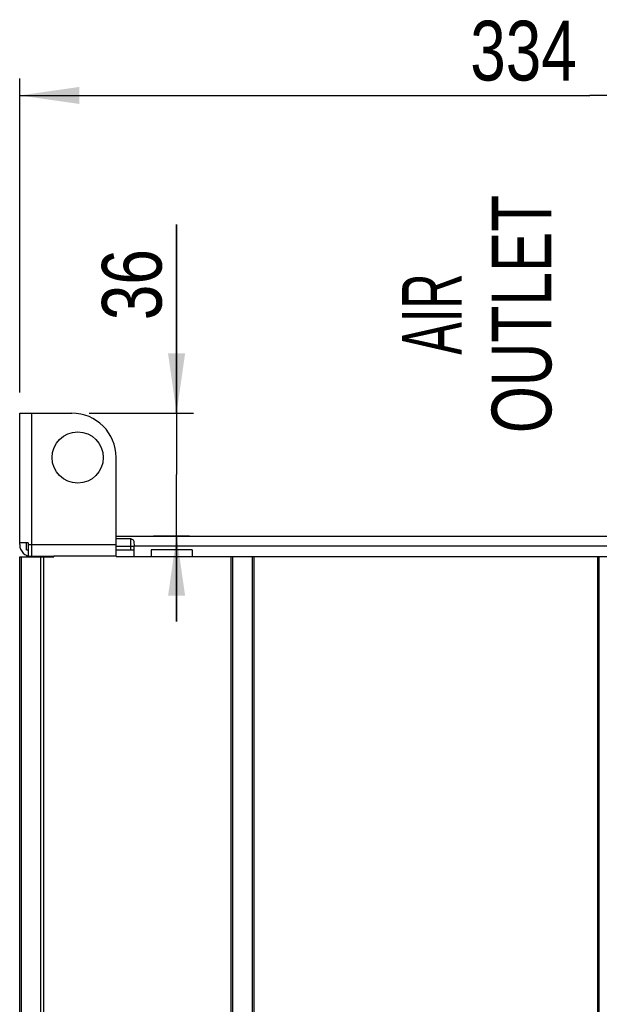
# Model space of a CAD drawing. Extents: x 0 to 594, y 0 to 420.
# Tile 46 of 136: x 204 to 238, y 243 to 301. Entities that reach past the tile are written whole.
import ezdxf
from ezdxf.enums import TextEntityAlignment as Align

# ---------------------------------------------------------------- set-up
doc = ezdxf.new("R2010")
doc.units = 0
doc.header["$LTSCALE"] = 32.67
doc.layers.get('0').update_dxf_attribs({"linetype": 'CONTINUOUS'})
doc.styles.get("Standard").update_dxf_attribs({"font": 'txt', "width": 0.8})
doc.styles.add('TEXTSTYLE_1', font='txt', dxfattribs={"width": 0.8})
doc.dimstyles.get("Standard").update_dxf_attribs({"dimtxt": 2.5, "dimasz": 2.5, "dimexe": 1.25, "dimexo": 0.625, "dimtad": 1, "dimcen": 2.5, "dimazin": 3, "dimtfac": 1, "dimtmove": 0, "dimatfit": 3})

# ---------------------------------------------------------------- blocks, each defined once
blk = doc.blocks.new('_FILLED')
at = {"color": 0, "linetype": 'BYBLOCK'}
blk.add_solid([(0, 0), (-1, 0.143), (-1, -0.143)], dxfattribs=at)
blk = doc.blocks.new('*D8')
at = {"color": 2, "linetype": 'CONTINUOUS'}
for p, q in [((204.276, 279.059), (204.276, 297.464)), ((271.078, 258.352), (271.078, 297.464)), ((204.276, 296.464), (237.677, 296.464)), ((271.078, 296.464), (237.677, 296.464))]:
    blk.add_line(p, q, dxfattribs=at)
at = {"color": 2, "linetype": 'CONTINUOUS', "xscale": 3.5, "yscale": 3.5, "zscale": 3.5, "rotation": 180}
blk.add_blockref('_FILLED', (204.276, 296.464), dxfattribs=at)
at = {"color": 2, "linetype": 'CONTINUOUS', "xscale": 3.5, "yscale": 3.5, "zscale": 3.5}
blk.add_blockref('_FILLED', (271.078, 296.464), dxfattribs=at)
at = {"color": 5, "linetype": 'CONTINUOUS', "width": 0.8}
blk.add_text('334', height=3.5, dxfattribs=at).set_placement((230.677, 297.339))
blk = doc.blocks.new('*D13')
at = {"color": 2, "linetype": 'CONTINUOUS'}
for p, q in [((213.47, 277.857), (213.47, 288.9)), ((213.47, 288.9), (213.47, 274.257)), ((208.346, 277.857), (214.47, 277.857)), ((213.47, 265.657), (213.47, 274.257)), ((212.893, 270.657), (214.47, 270.657)), ((213.47, 270.657), (213.47, 265.657))]:
    blk.add_line(p, q, dxfattribs=at)
at = {"color": 2, "linetype": 'CONTINUOUS', "xscale": 3.5, "yscale": 3.5, "zscale": 3.5}
for p, rotation in [((213.47, 277.857), 270), ((213.47, 270.657), 90)]:
    blk.add_blockref('_FILLED', p, dxfattribs=dict(at, rotation=rotation))
at = {"color": 5, "linetype": 'CONTINUOUS', "width": 0.8}
blk.add_text('36', height=3.5, rotation=90, dxfattribs=at).set_placement((212.595, 283.3))

msp = doc.modelspace()

# ---------------------------------------------------------------- linework, layer by layer
at = {"color": 7, "linetype": 'CONTINUOUS'}
for p, q in [((204.276, 270.157), (204.276, 277.857)), ((204.276, 277.857), (207.328, 277.857)), ((204.976, 277.857), (204.976, 269.457)), ((209.928, 269.457), (209.928, 275.257)), ((209.928, 270.657), (241.666, 270.657)), ((210.786, 270.494), (209.928, 270.494)), ((210.786, 269.857), (210.786, 270.494)), ((212.142, 270.656), (212.136, 270.656)), ((212.174, 270.654), (212.165, 270.654)), ((212.181, 270.653), (212.174, 270.654)), ((212.187, 270.653), (212.181, 270.653)), ((212.193, 270.653), (212.187, 270.653)), ((212.2, 270.652), (212.193, 270.653)), ((212.207, 270.652), (212.2, 270.652)), ((212.213, 270.652), (212.207, 270.652)), ((212.22, 270.652), (212.213, 270.652)), ((212.227, 270.652), (212.22, 270.652)), ((212.233, 270.652), (212.227, 270.652)), ((212.232, 270.652), (212.232, 270.657)), ((212.232, 270.652), (212.232, 270.651)), ((214.122, 270.652), (212.232, 270.652)), ((212.232, 270.651), (214.119, 270.651)), ((212.693, 270.652), (212.693, 270.657)), ((212.832, 270.652), (212.832, 270.657)), ((213.52, 270.652), (213.52, 270.657)), ((213.639, 270.657), (213.638, 270.657)), ((213.659, 270.652), (213.659, 270.657)), ((214.119, 270.652), (214.119, 270.651)), ((214.12, 270.652), (214.12, 270.657)), ((214.129, 270.652), (214.122, 270.652)), ((214.135, 270.652), (214.129, 270.652)), ((214.142, 270.652), (214.135, 270.652)), ((214.149, 270.652), (214.142, 270.652)), ((214.155, 270.653), (214.149, 270.652)), ((214.162, 270.653), (214.155, 270.653)), ((214.169, 270.653), (214.162, 270.653)), ((214.175, 270.654), (214.169, 270.653)), ((214.184, 270.654), (214.175, 270.654)), ((214.208, 270.656), (214.184, 270.654)), ((204.776, 270.257), (204.276, 270.257)), ((204.676, 269.857), (204.676, 270.257)), ((204.776, 270.257), (204.776, 269.486)), ((204.776, 270.157), (209.928, 270.157)), ((209.928, 270.057), (210.976, 270.057)), ((210.976, 270.158), (210.976, 270.057)), ((241.176, 270.067), (210.976, 270.067)), ((210.976, 269.457), (210.976, 270.057)), ((204.276, 173.458), (204.276, 269.432)), ((204.276, 269.432), (206.276, 269.432)), ((204.376, 173.458), (204.376, 269.432)), ((204.676, 269.857), (204.776, 269.857)), ((204.676, 269.432), (204.676, 269.457)), ((206.276, 269.457), (204.676, 269.457)), ((205.496, 269.432), (205.496, 173.483)), ((205.676, 269.432), (205.676, 173.483)), ((206.276, 269.432), (206.276, 269.486)), ((209.928, 269.486), (206.276, 269.486)), ((209.928, 269.857), (210.976, 269.857)), ((209.928, 269.457), (269.815, 269.457)), ((211.976, 269.857), (211.976, 269.457)), ((214.376, 269.857), (211.976, 269.857)), ((214.376, 269.857), (214.376, 269.457)), ((216.676, 173.458), (216.676, 269.457)), ((216.766, 173.458), (216.766, 269.457)), ((217.906, 269.457), (217.906, 173.458)), ((217.996, 269.457), (217.996, 173.458)), ((238.156, 173.458), (238.156, 269.457)), ((238.236, 173.458), (238.236, 269.457))]:
    msp.add_line(p, q, dxfattribs=at)
for points in [[(210.786, 270.494), (210.821, 270.491), (210.855, 270.482), (210.887, 270.465), (210.916, 270.439), (210.94, 270.404), (210.957, 270.359), (210.968, 270.303), (210.974, 270.236), (210.976, 270.158)], [(212.122, 270.657), (212.148, 270.655), (212.189, 270.653), (212.232, 270.651)], [(212.136, 270.656), (212.133, 270.656), (212.13, 270.657), (212.128, 270.657), (212.125, 270.657), (212.123, 270.657)], [(212.165, 270.654), (212.153, 270.655), (212.142, 270.656)], [(212.734, 270.652), (212.733, 270.652), (212.731, 270.653), (212.729, 270.654), (212.728, 270.654), (212.726, 270.655), (212.724, 270.655), (212.722, 270.656), (212.72, 270.656), (212.718, 270.656), (212.716, 270.657), (212.714, 270.657), (212.712, 270.657)], [(214.119, 270.651), (214.166, 270.653), (214.204, 270.655), (214.23, 270.657)], [(214.23, 270.657), (214.229, 270.657), (214.227, 270.657), (214.225, 270.657), (214.222, 270.657), (214.22, 270.656), (214.217, 270.656), (214.214, 270.656), (214.208, 270.656)]]:
    msp.add_lwpolyline(points, dxfattribs=at)
msp.add_circle((207.676, 275.257), 1.5, dxfattribs=at)
for centre, radius, start, end in [((207.328, 275.257), 2.6, 0, 90), ((212.712, 270.607), 0.05, 61.29658, 90), ((213.639, 270.607), 0.05, 90, 118.87695), ((204.976, 270.157), 0.7, 180, 270)]:
    msp.add_arc(centre, radius, start, end, dxfattribs=at)

# ---------------------------------------------------------------- texts
at = {"color": 5, "linetype": 'CONTINUOUS', "style": 'TEXTSTYLE_1'}
for s, width, p in [('OUTLET', 0.755556, (235.433, 283.661)), ('AIR', 0.611111, (230.183, 283.661))]:
    msp.add_text(s, height=3.5, rotation=90, dxfattribs=dict(at, width=width)).set_placement(p, align=Align.CENTER)

# ---------------------------------------------------------------- dimensions: what is measured, and where the dimension line sits
at = {"color": 2, "linetype": 'CONTINUOUS'}
dim = msp.add_linear_dim(base=(271.078, 296.464), p1=(204.276, 279.059), p2=(271.078, 258.352), dimstyle='Standard', dxfattribs=at)
dim.commit()
dim.dimension.update_dxf_attribs({"geometry": '*D8', "text_midpoint": (234.877, 299.089), "dimtype": 128})
dim = msp.add_linear_dim(base=(213.47, 277.857), p1=(214.47, 270.657), p2=(208.346, 277.857), angle=90, dimstyle='Standard', dxfattribs=at)
dim.commit()
dim.dimension.update_dxf_attribs({"geometry": '*D13', "text_midpoint": (210.845, 286.1), "dimtype": 128})

doc.saveas('drawing.dxf')
